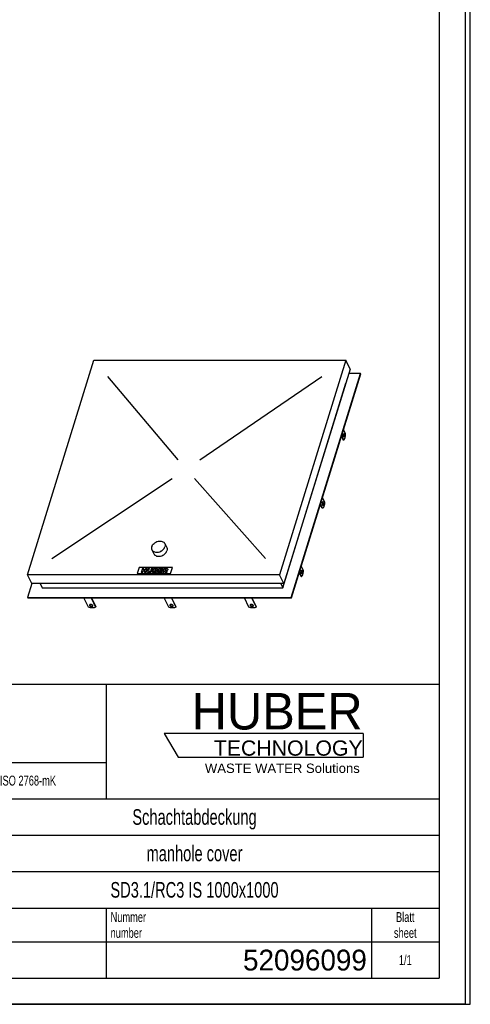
# Model space of a CAD drawing. Header units: millimetres. Extents: x 0 to 4200, y 0 to 5940.
# Tile 2 of 3: x 2468 to 4200, y 0 to 3785. Entities that reach past the tile are written whole.
import ezdxf

# ---------------------------------------------------------------- set-up
doc = ezdxf.new("R2010")
doc.units = ezdxf.units.MM
doc.header["$LTSCALE"] = 387.2
doc.layers.get('0').update_dxf_attribs({"linetype": 'CONTINUOUS'})
for name, color, linetype in [('_ACHSEN', 7, 'CONTINUOUS'), ('_KURVEN', 7, 'CONTINUOUS'), ('_ZEICHNUNGSELEM', 7, 'CONTINUOUS'), ('HUBER_Logo_BL2', 7, 'CONTINUOUS')]:
    doc.layers.add(name, color=color, linetype=linetype)
doc.styles.get("Standard").update_dxf_attribs({"font": 'txt', "width": 0.7})
doc.styles.add('TEXTSTYLE_2', font='txt')
doc.styles.add('TEXTSTYLE_3', font='arial.ttf')
doc.styles.add('TEXTSTYLE_4', font='txt', dxfattribs={"width": 0.8})
doc.styles.add('TEXTSTYLE_5', font='txt')

# ---------------------------------------------------------------- blocks, each defined once
blk = doc.blocks.new('HUBER_LOGO_BL2', base_point=(3411.6, 1009.5))
at = {"layer": 'HUBER_Logo_BL2', "color": 5, "linetype": 'Continuous'}
for p, q in [((3788.5, 1040.5), (3023.5, 1040.5)), ((3023.5, 1040.5), (3077.5, 950.5)), ((3788.5, 1040.5), (3788.5, 950.5)), ((3077.5, 950.5), (3788.5, 950.5))]:
    blk.add_line(p, q, dxfattribs=at)
at = {"layer": 'HUBER_Logo_BL2', "color": 2, "linetype": 'Continuous', "attachment_point": 3, "line_spacing_factor": 0.78}
for s, insert, char_height, width, style in [('HUBER\\P\\fArial;\\H58.5;TECHNOLOGY ', (3786.3, 1196.7), 140.4, 775.343, 'TEXTSTYLE_2'), ('WASTE WATER Solutions', (3775.2, 925.3), 36, 594.067, 'TEXTSTYLE_3')]:
    blk.add_mtext(s, dxfattribs=dict(at, insert=insert, char_height=char_height, width=width, style=style))
blk = doc.blocks.new('*T12')
at = {"color": 3, "linetype": 'Continuous'}
for p, q in [((0, 0), (3680, 0)), ((0, 0), (0, -1130)), ((2400, 0), (2400, -440)), ((3680, 0), (3680, -1130)), ((0, -300), (2400, -300)), ((1800, -300), (1800, -1130)), ((0, -440), (3680, -440)), ((160, -440), (160, -860)), ((540, -440), (540, -990)), ((770, -440), (770, -860)), ((940, -440), (940, -990)), ((1254, -440), (1254, -860)), ((1568, -440), (1568, -860)), ((0, -524), (1800, -524)), ((1800, -580), (3680, -580)), ((0, -608), (1800, -608)), ((0, -692), (1800, -692)), ((1800, -720), (3680, -720)), ((940, -776), (1800, -776)), ((0, -860), (3680, -860)), ((2400, -860), (2400, -1130)), ((3420, -860), (3420, -1130)), ((0, -990), (3680, -990)), ((0, -1130), (3680, -1130))]:
    blk.add_line(p, q, dxfattribs=at)
at = {"layer": '_ZEICHNUNGSELEM', "color": 2, "linetype": 'Continuous', "line_spacing_factor": 0.96}
for s, insert, char_height, width, attachment_point in [('Diese Zeichnung ist geistiges Eigentum der Fa. HUBER SE und damit urheberrechtlich \\Pgeschuetzt. Zuwiderhandlungen verpflichten zum Schadensersatz.\\PThis is a copyrighted drawing which is the intellectual property of HUBER SE.\\PAny contravening offender will be held liabel for payment of damages.', (17.5, -39.8), 38, 4429.714, 1), ('Technische Aenderungen vorbehalten / Subject to change', (17.5, -350), 40, 3049.524, 1), ('ISO 2768-mK', (2100, -351), 38, 665.905, 2), ('Datum/Date', (1271.5, -463), 38, 584.476, 1), ('Name', (1684, -463), 38, 253.333, 2), ('Schachtabdeckung', (2740, -480), 60, 1360, 2), ('Bear./Rev.', (957.5, -547), 38, 544.667, 1), ('20.06.2023', (1411, -547), 38, 573.619, 2), ('wep', (1684, -547), 38, 199.048, 2), ('Gepr./Appr.', (957.5, -631), 38, 598.952, 1), ('||', (1684, -631), 38, 101.333, 2), ('manhole cover', (2740, -620), 60, 1128.571, 2), ('-', (80, -631), 38, 68.762, 2), ('-', (350, -631), 38, 68.762, 2), ('-', (655, -631), 38, 68.762, 2), ('-', (855, -631), 38, 68.762, 2), ('Norm. ', (957.5, -715), 38, 351.048, 1), ('Revi-\\Psion', (17.5, -726.6), 38, 276.857, 1), ('Aenderung\\PModification', (350, -726.6), 38, 606.19, 2), ('Tag\\PDate', (655, -726.6), 38, 235.238, 2), ('SD3.1/RC3 IS 1000x1000 ', (2740, -760), 60, 2062.857, 2), ('Name', (855, -757), 38, 253.333, 2), ('Projekt\\Pproject', (17.5, -875.6), 38, 367.333, 1), ('Simple Model', (1370, -906), 38, 656.857, 2), ('Massstab\\Pscale', (1817.5, -875.6), 38, 448.762, 1), ('Nummer\\Pnumber', (2417.5, -875.6), 38, 372.762, 1), ('Blatt\\Psheet', (3550, -875.6), 38, 275.048, 2), ('1:20', (1817.5, -1041), 38, 204.476, 1), ('1/1', (3550, -1041), 38, 159.238, 2)]:
    blk.add_mtext(s, dxfattribs=dict(at, insert=insert, char_height=char_height, width=width, attachment_point=attachment_point))
for s, insert, char_height, width, attachment_point, style in [('52096099', (3402.5, -1020), 80, 1173.333, 3, 'TEXTSTYLE_5'), ('-', (17.5, -1035), 50, 36.667, 1, 'TEXTSTYLE_4')]:
    blk.add_mtext(s, dxfattribs=dict(at, insert=insert, char_height=char_height, width=width, attachment_point=attachment_point, style=style))

msp = doc.modelspace()

# ---------------------------------------------------------------- linework, layer by layer
at = {"color": 7, "linetype": 'Continuous'}
for p, q in [((4200, 0), (4200, 5940)), ((4200, 0), (4200, 5940)), ((2498.21, 1651.482), (2752.864, 2475.541)), ((2752.864, 2475.541), (3721.82, 2475.541)), ((3721.82, 2475.541), (3467.166, 1651.482)), ((3738.597, 2441.353), (3721.82, 2475.541)), ((3738.597, 2441.353), (3483.944, 1617.293)), ((3511.788, 1563.471), (3778.061, 2425.13)), ((3512.398, 1562.228), (3778.671, 2423.887)), ((3778.061, 2425.13), (3733.584, 2425.13)), ((3778.061, 2425.13), (3778.671, 2423.887)), ((3479.196, 1601.07), (3722.231, 2387.531)), ((3722.068, 2387.863), (3722.231, 2387.531)), ((2514.987, 1617.293), (2498.21, 1651.482)), ((3467.166, 1651.482), (2498.21, 1651.482)), ((3483.944, 1617.293), (3467.166, 1651.482)), ((2515.253, 1617.293), (2498.621, 1563.471)), ((3483.944, 1617.293), (2514.987, 1617.293)), ((2546.49, 1617.293), (2554.451, 1601.07)), ((2554.451, 1601.07), (3479.196, 1601.07)), ((3471.235, 1617.293), (3479.196, 1601.07)), ((2498.621, 1563.471), (2499.231, 1562.228)), ((2498.621, 1563.471), (3511.788, 1563.471)), ((2499.231, 1562.228), (3512.398, 1562.228)), ((2732.151, 1526.801), (2714.766, 1562.228)), ((2742.398, 1562.228), (2759.783, 1526.801)), ((2743.651, 1562.228), (2760.267, 1528.367)), ((3349.262, 1526.801), (3331.877, 1562.228)), ((3359.509, 1562.228), (3376.894, 1526.801)), ((3360.762, 1562.228), (3377.378, 1528.367)), ((3511.788, 1563.471), (3512.398, 1562.228)), ((2759.783, 1526.801), (2760.267, 1528.367)), ((3376.894, 1526.801), (3377.378, 1528.367)), ((0, 0), (4200, 0)), ((0, 0), (4200, 0))]:
    msp.add_line(p, q, dxfattribs=at)
at = {"color": 3, "linetype": 'Continuous'}
for p, q in [((4180, 5900), (4180, 0)), ((4180, 0), (0, 0))]:
    msp.add_line(p, q, dxfattribs=at)
at = {"color": 5, "linetype": 'Continuous'}
for p in [(4080, 5800), (400, 100)]:
    msp.add_line(p, (4080, 100), dxfattribs=at)
at = {"color": 7, "linetype": 'Continuous'}
for points, knots in [([(2759.783, 1526.801), (2758.159, 1525.707), (2754.09, 1524.11), (2747.229, 1523.439), (2739.675, 1524.273), (2734.625, 1525.798), (2732.151, 1526.801)], [0, 0, 0, 0, 0.20586353, 0.44895824, 0.71932016, 1, 1, 1, 1]), ([(2736.707, 1534.936), (2736.615, 1534.639), (2736.565, 1533.962), (2736.778, 1533.327), (2736.93, 1533.017)], [0, 0, 0, 0, 0.4740095, 1, 1, 1, 1]), ([(2748.904, 1533.017), (2748.664, 1533.505), (2747.92, 1534.455), (2746.404, 1535.59), (2744.538, 1536.466), (2742.51, 1536.994), (2740.52, 1537.12), (2738.764, 1536.829), (2737.387, 1536.129), (2736.83, 1535.337), (2736.707, 1534.936)], [0, 0, 0, 0, 0.11390778, 0.24746563, 0.39386403, 0.54300206, 0.68415783, 0.80849161, 0.91207201, 1, 1, 1, 1]), ([(2736.93, 1533.017), (2737.169, 1532.529), (2737.914, 1531.579), (2739.429, 1530.444), (2741.295, 1529.567), (2743.324, 1529.04), (2745.313, 1528.913), (2747.07, 1529.205), (2748.446, 1529.904), (2749.003, 1530.697), (2749.127, 1531.098)], [0, 0, 0, 0, 0.11390778, 0.24746563, 0.39386403, 0.54300206, 0.68415783, 0.80849161, 0.91207201, 1, 1, 1, 1]), ([(2737.101, 1535.672), (2737.108, 1535.582), (2737.158, 1535.206), (2737.287, 1534.843), (2737.414, 1534.583)], [0, 0, 0, 0, 0.23749823, 1, 1, 1, 1]), ([(2737.414, 1534.583), (2737.632, 1534.139), (2738.288, 1533.27), (2739.626, 1532.201), (2741.286, 1531.336), (2743.124, 1530.749), (2744.996, 1530.495), (2747.108, 1530.6), (2748.646, 1531.216), (2749.216, 1531.927)], [0, 0, 0, 0, 0.11026506, 0.2384178, 0.3793689, 0.52519011, 0.66701913, 0.79675428, 1, 1, 1, 1]), ([(2749.127, 1531.098), (2749.219, 1531.395), (2749.269, 1532.072), (2749.056, 1532.707), (2748.904, 1533.017)], [0, 0, 0, 0, 0.4740095, 1, 1, 1, 1]), ([(3376.894, 1526.801), (3375.27, 1525.707), (3371.201, 1524.11), (3364.34, 1523.439), (3356.786, 1524.273), (3351.736, 1525.798), (3349.262, 1526.801)], [0, 0, 0, 0, 0.20586353, 0.44895824, 0.71932016, 1, 1, 1, 1]), ([(3353.817, 1534.936), (3353.726, 1534.639), (3353.676, 1533.962), (3353.889, 1533.327), (3354.041, 1533.017)], [0, 0, 0, 0, 0.4740095, 1, 1, 1, 1]), ([(3366.015, 1533.017), (3365.775, 1533.505), (3365.031, 1534.455), (3363.515, 1535.59), (3361.649, 1536.466), (3359.621, 1536.994), (3357.631, 1537.12), (3355.875, 1536.829), (3354.498, 1536.129), (3353.941, 1535.337), (3353.817, 1534.936)], [0, 0, 0, 0, 0.11390778, 0.24746563, 0.39386403, 0.54300206, 0.68415783, 0.80849161, 0.91207201, 1, 1, 1, 1]), ([(3354.041, 1533.017), (3354.28, 1532.529), (3355.024, 1531.579), (3356.54, 1530.444), (3358.406, 1529.567), (3360.435, 1529.04), (3362.424, 1528.913), (3364.181, 1529.205), (3365.557, 1529.904), (3366.114, 1530.697), (3366.238, 1531.098)], [0, 0, 0, 0, 0.11390778, 0.24746563, 0.39386403, 0.54300206, 0.68415783, 0.80849161, 0.91207201, 1, 1, 1, 1]), ([(3354.212, 1535.672), (3354.219, 1535.582), (3354.268, 1535.206), (3354.398, 1534.843), (3354.525, 1534.583)], [0, 0, 0, 0, 0.23749823, 1, 1, 1, 1]), ([(3354.525, 1534.583), (3354.743, 1534.139), (3355.399, 1533.27), (3356.737, 1532.201), (3358.397, 1531.336), (3360.235, 1530.749), (3362.107, 1530.495), (3364.218, 1530.6), (3365.756, 1531.216), (3366.327, 1531.927)], [0, 0, 0, 0, 0.11026506, 0.2384178, 0.3793689, 0.52519011, 0.66701913, 0.79675428, 1, 1, 1, 1]), ([(3366.238, 1531.098), (3366.33, 1531.395), (3366.379, 1532.072), (3366.167, 1532.707), (3366.015, 1533.017)], [0, 0, 0, 0, 0.4740095, 1, 1, 1, 1])]:
    msp.add_open_spline(points, degree=3, knots=knots, dxfattribs=at)
at = {"layer": '_ACHSEN', "color": 7, "linetype": 'Continuous'}
for p, q in [((3720.809, 2192.629), (3712.463, 2209.638)), ((3704.489, 2183.834), (3711.705, 2169.129)), ((3705.201, 2186.138), (3713.547, 2169.129)), ((3713.547, 2169.129), (3711.705, 2169.129)), ((3631.37, 1947.223), (3639.717, 1930.214)), ((3630.613, 1906.714), (3623.397, 1921.42)), ((3632.455, 1906.714), (3624.108, 1923.723)), ((3632.455, 1906.714), (3630.613, 1906.714)), ((2976.336, 1746.962), (2983.962, 1731.421)), ((3025.711, 1771.192), (3033.337, 1755.651)), ((3558.625, 1667.8), (3550.278, 1684.809)), ((3542.304, 1659.005), (3549.521, 1644.3)), ((3543.016, 1661.309), (3551.363, 1644.3)), ((3551.363, 1644.3), (3549.521, 1644.3)), ((3040.707, 1526.801), (3023.322, 1562.228)), ((3050.954, 1562.228), (3068.339, 1526.801)), ((3052.206, 1562.228), (3068.823, 1528.367)), ((3068.339, 1526.801), (3068.823, 1528.367))]:
    msp.add_line(p, q, dxfattribs=at)
for points, knots in [([(3712.555, 2182.003), (3712.325, 2182.47), (3711.96, 2183.554), (3711.652, 2185.327), (3711.559, 2187.263), (3711.691, 2189.183), (3712.033, 2190.913), (3712.493, 2192.148), (3712.964, 2192.896), (3713.325, 2193.286), (3713.713, 2193.535), (3713.996, 2193.595), (3714.128, 2193.595)], [0, 0, 0, 0, 0.12346892, 0.26911552, 0.42616208, 0.58211516, 0.72463758, 0.84346088, 0.89210785, 0.93346398, 0.96860665, 1, 1, 1, 1]), ([(3714.128, 2180.595), (3713.984, 2180.595), (3713.674, 2180.667), (3713.254, 2180.962), (3712.87, 2181.419), (3712.657, 2181.794), (3712.555, 2182.003)], [0, 0, 0, 0, 0.19544256, 0.41791586, 0.68405258, 1, 1, 1, 1]), ([(3713.859, 2192.186), (3714.051, 2191.796), (3714.371, 2190.903), (3714.792, 2188.882), (3714.893, 2186.198), (3714.513, 2183.612), (3713.865, 2181.923), (3713.443, 2181.277), (3713.206, 2181.04)], [0, 0, 0, 0, 0.11267366, 0.24391849, 0.53323347, 0.80364423, 0.91333419, 1, 1, 1, 1]), ([(3713.209, 2193.147), (3713.27, 2193.086), (3713.527, 2192.796), (3713.727, 2192.457), (3713.859, 2192.186)], [0, 0, 0, 0, 0.2224933, 1, 1, 1, 1]), ([(3713.547, 2169.129), (3714.097, 2169.499), (3715.166, 2170.504), (3716.521, 2172.456), (3717.736, 2174.927), (3719.198, 2179.025), (3720.425, 2184.984), (3720.782, 2189.999), (3720.809, 2192.629)], [0, 0, 0, 0, 0.0786024, 0.17200828, 0.28095657, 0.40461241, 0.68775598, 1, 1, 1, 1]), ([(3714.128, 2193.595), (3714.272, 2193.595), (3714.583, 2193.522), (3715.002, 2193.228), (3715.386, 2192.77), (3715.599, 2192.395), (3715.701, 2192.186)], [0, 0, 0, 0, 0.19544256, 0.41791586, 0.68405258, 1, 1, 1, 1]), ([(3715.701, 2192.186), (3715.931, 2191.719), (3716.296, 2190.636), (3716.604, 2188.862), (3716.697, 2186.926), (3716.566, 2185.006), (3716.223, 2183.277), (3715.763, 2182.041), (3715.292, 2181.294), (3714.931, 2180.904), (3714.543, 2180.655), (3714.26, 2180.595), (3714.128, 2180.595)], [0, 0, 0, 0, 0.12346892, 0.26911552, 0.42616208, 0.58211516, 0.72463758, 0.84346088, 0.89210785, 0.93346398, 0.96860665, 1, 1, 1, 1]), ([(3633.036, 1931.18), (3632.904, 1931.18), (3632.621, 1931.12), (3632.232, 1930.871), (3631.872, 1930.481), (3631.401, 1929.734), (3630.941, 1928.498), (3630.598, 1926.769), (3630.467, 1924.849), (3630.56, 1922.913), (3630.868, 1921.139), (3631.233, 1920.056), (3631.462, 1919.589)], [0, 0, 0, 0, 0.03139335, 0.06653602, 0.10789215, 0.15653912, 0.27536242, 0.41788484, 0.57383792, 0.73088448, 0.87653108, 1, 1, 1, 1]), ([(3632.767, 1929.772), (3632.72, 1929.869), (3632.539, 1930.211), (3632.314, 1930.535), (3632.116, 1930.733)], [0, 0, 0, 0, 0.27856125, 1, 1, 1, 1]), ([(3634.609, 1929.772), (3634.507, 1929.981), (3634.294, 1930.356), (3633.909, 1930.813), (3633.49, 1931.108), (3633.18, 1931.18), (3633.036, 1931.18)], [0, 0, 0, 0, 0.31594742, 0.58208414, 0.80455744, 1, 1, 1, 1]), ([(3631.462, 1919.589), (3631.565, 1919.38), (3631.778, 1919.005), (3632.162, 1918.547), (3632.581, 1918.253), (3632.892, 1918.18), (3633.036, 1918.18)], [0, 0, 0, 0, 0.31594742, 0.58208414, 0.80455744, 1, 1, 1, 1]), ([(3632.114, 1918.625), (3632.351, 1918.862), (3632.773, 1919.508), (3633.42, 1921.197), (3633.801, 1923.783), (3633.7, 1926.468), (3633.279, 1928.489), (3632.959, 1929.381), (3632.767, 1929.772)], [0, 0, 0, 0, 0.08666581, 0.19635577, 0.46676653, 0.75608151, 0.88732634, 1, 1, 1, 1]), ([(3639.717, 1930.214), (3639.689, 1927.584), (3639.332, 1922.569), (3638.106, 1916.61), (3636.644, 1912.513), (3635.428, 1910.042), (3634.074, 1908.089), (3633.004, 1907.084), (3632.455, 1906.714)], [0, 0, 0, 0, 0.31224402, 0.59538759, 0.71904343, 0.82799172, 0.9213976, 1, 1, 1, 1]), ([(3633.036, 1918.18), (3633.168, 1918.18), (3633.451, 1918.24), (3633.839, 1918.489), (3634.2, 1918.879), (3634.671, 1919.627), (3635.13, 1920.862), (3635.473, 1922.592), (3635.605, 1924.512), (3635.512, 1926.448), (3635.203, 1928.221), (3634.839, 1929.305), (3634.609, 1929.772)], [0, 0, 0, 0, 0.03139335, 0.06653602, 0.10789215, 0.15653912, 0.27536242, 0.41788484, 0.57383792, 0.73088448, 0.87653108, 1, 1, 1, 1]), ([(2975.694, 1759.077), (2976.435, 1761.473), (2978.888, 1766.224), (2983.499, 1771.155), (2988.01, 1774.536), (2993.011, 1777.448), (2999.73, 1779.959), (3007.944, 1780.973), (3015.562, 1779.873), (3020.947, 1777.101), (3024.091, 1773.952), (3025.247, 1772.137), (3025.711, 1771.192)], [0, 0, 0, 0, 0.12088502, 0.25298414, 0.3220667, 0.39208839, 0.53136557, 0.66458415, 0.78696549, 0.89729041, 0.94921452, 1, 1, 1, 1]), ([(2975.694, 1759.077), (2975.065, 1757.041), (2974.594, 1753.847), (2975.206, 1749.742), (2975.9, 1747.85), (2976.336, 1746.962)], [0, 0, 0, 0, 0.51611132, 0.76043424, 1, 1, 1, 1]), ([(2976.336, 1746.962), (2976.8, 1746.016), (2977.957, 1744.202), (2981.1, 1741.052), (2986.485, 1738.281), (2994.103, 1737.18), (3002.317, 1738.194), (3009.036, 1740.706), (3014.037, 1743.617), (3018.548, 1746.998), (3023.159, 1751.93), (3025.612, 1756.68), (3026.353, 1759.077)], [0, 0, 0, 0, 0.05078548, 0.10270959, 0.21303451, 0.33541585, 0.46863443, 0.60791161, 0.6779333, 0.74701586, 0.87911498, 1, 1, 1, 1]), ([(2983.962, 1731.421), (2984.426, 1730.476), (2985.583, 1728.661), (2988.726, 1725.512), (2994.111, 1722.74), (3001.73, 1721.64), (3009.943, 1722.654), (3016.662, 1725.165), (3021.663, 1728.077), (3026.174, 1731.458), (3030.785, 1736.389), (3033.238, 1741.14), (3033.979, 1743.536)], [0, 0, 0, 0, 0.05078548, 0.10270959, 0.21303451, 0.33541585, 0.46863443, 0.60791161, 0.6779333, 0.74701586, 0.87911498, 1, 1, 1, 1]), ([(3025.711, 1771.192), (3026.147, 1770.304), (3026.841, 1768.411), (3027.453, 1764.306), (3026.982, 1761.113), (3026.353, 1759.077)], [0, 0, 0, 0, 0.23956576, 0.48388868, 1, 1, 1, 1]), ([(3033.337, 1755.651), (3033.773, 1754.763), (3034.467, 1752.871), (3035.079, 1748.766), (3034.608, 1745.572), (3033.979, 1743.536)], [0, 0, 0, 0, 0.23956576, 0.48388868, 1, 1, 1, 1]), ([(3550.37, 1657.174), (3550.141, 1657.641), (3549.776, 1658.725), (3549.468, 1660.498), (3549.375, 1662.434), (3549.506, 1664.354), (3549.849, 1666.084), (3550.308, 1667.319), (3550.78, 1668.067), (3551.14, 1668.457), (3551.529, 1668.706), (3551.811, 1668.766), (3551.944, 1668.766)], [0, 0, 0, 0, 0.12346892, 0.26911552, 0.42616208, 0.58211516, 0.72463758, 0.84346088, 0.89210785, 0.93346398, 0.96860665, 1, 1, 1, 1]), ([(3551.675, 1667.357), (3551.867, 1666.967), (3552.187, 1666.074), (3552.607, 1664.053), (3552.709, 1661.369), (3552.328, 1658.783), (3551.681, 1657.094), (3551.258, 1656.448), (3551.022, 1656.211)], [0, 0, 0, 0, 0.11267366, 0.24391849, 0.53323347, 0.80364423, 0.91333419, 1, 1, 1, 1]), ([(3551.024, 1668.318), (3551.085, 1668.257), (3551.343, 1667.967), (3551.542, 1667.628), (3551.675, 1667.357)], [0, 0, 0, 0, 0.2224933, 1, 1, 1, 1]), ([(3551.363, 1644.3), (3551.912, 1644.67), (3552.982, 1645.675), (3554.336, 1647.627), (3555.552, 1650.098), (3557.014, 1654.196), (3558.24, 1660.155), (3558.597, 1665.17), (3558.625, 1667.8)], [0, 0, 0, 0, 0.0786024, 0.17200828, 0.28095657, 0.40461241, 0.68775598, 1, 1, 1, 1]), ([(3551.944, 1668.766), (3552.088, 1668.766), (3552.398, 1668.693), (3552.817, 1668.399), (3553.201, 1667.941), (3553.414, 1667.566), (3553.517, 1667.357)], [0, 0, 0, 0, 0.19544256, 0.41791586, 0.68405258, 1, 1, 1, 1]), ([(3553.517, 1667.357), (3553.746, 1666.89), (3554.111, 1665.807), (3554.419, 1664.033), (3554.512, 1662.097), (3554.381, 1660.177), (3554.038, 1658.448), (3553.579, 1657.212), (3553.108, 1656.465), (3552.747, 1656.075), (3552.358, 1655.826), (3552.076, 1655.766), (3551.944, 1655.766)], [0, 0, 0, 0, 0.12346892, 0.26911552, 0.42616208, 0.58211516, 0.72463758, 0.84346088, 0.89210785, 0.93346398, 0.96860665, 1, 1, 1, 1]), ([(3551.944, 1655.766), (3551.8, 1655.766), (3551.489, 1655.838), (3551.07, 1656.133), (3550.686, 1656.59), (3550.473, 1656.965), (3550.37, 1657.174)], [0, 0, 0, 0, 0.19544256, 0.41791586, 0.68405258, 1, 1, 1, 1]), ([(3068.339, 1526.801), (3066.714, 1525.707), (3062.645, 1524.11), (3055.785, 1523.439), (3048.23, 1524.273), (3043.181, 1525.798), (3040.707, 1526.801)], [0, 0, 0, 0, 0.20586353, 0.44895824, 0.71932016, 1, 1, 1, 1]), ([(3045.262, 1534.936), (3045.17, 1534.639), (3045.12, 1533.962), (3045.333, 1533.327), (3045.485, 1533.017)], [0, 0, 0, 0, 0.4740095, 1, 1, 1, 1]), ([(3057.459, 1533.017), (3057.22, 1533.505), (3056.475, 1534.455), (3054.96, 1535.59), (3053.094, 1536.466), (3051.065, 1536.994), (3049.075, 1537.12), (3047.319, 1536.829), (3045.942, 1536.129), (3045.386, 1535.337), (3045.262, 1534.936)], [0, 0, 0, 0, 0.11390778, 0.24746563, 0.39386403, 0.54300206, 0.68415783, 0.80849161, 0.91207201, 1, 1, 1, 1]), ([(3045.485, 1533.017), (3045.725, 1532.529), (3046.469, 1531.579), (3047.984, 1530.444), (3049.85, 1529.567), (3051.879, 1529.04), (3053.869, 1528.913), (3055.625, 1529.205), (3057.002, 1529.904), (3057.558, 1530.697), (3057.682, 1531.098)], [0, 0, 0, 0, 0.11390778, 0.24746563, 0.39386403, 0.54300206, 0.68415783, 0.80849161, 0.91207201, 1, 1, 1, 1]), ([(3045.657, 1535.672), (3045.663, 1535.582), (3045.713, 1535.206), (3045.842, 1534.843), (3045.969, 1534.583)], [0, 0, 0, 0, 0.23749823, 1, 1, 1, 1]), ([(3045.969, 1534.583), (3046.187, 1534.139), (3046.844, 1533.27), (3048.181, 1532.201), (3049.842, 1531.336), (3051.68, 1530.749), (3053.552, 1530.495), (3055.663, 1530.6), (3057.201, 1531.216), (3057.771, 1531.927)], [0, 0, 0, 0, 0.11026506, 0.2384178, 0.3793689, 0.52519011, 0.66701913, 0.79675428, 1, 1, 1, 1]), ([(3057.682, 1531.098), (3057.774, 1531.395), (3057.824, 1532.072), (3057.611, 1532.707), (3057.459, 1533.017)], [0, 0, 0, 0, 0.4740095, 1, 1, 1, 1])]:
    msp.add_open_spline(points, degree=3, knots=knots, dxfattribs=at)
at = {"layer": '_KURVEN', "color": 4, "linetype": 'Continuous'}
for p, q in [((3077.083, 2092.769), (2807.183, 2412.875)), ((3161.029, 2092.769), (3628.77, 2412.875)), ((2591.26, 1714.148), (3054.11, 2020.77)), ((3139.505, 2020.77), (3412.847, 1714.148)), ((2926.686, 1678.898), (2919.424, 1655.398)), ((3055.635, 1678.898), (2926.686, 1678.898)), ((2940.127, 1674.981), (2935.286, 1659.315)), ((2945.82, 1674.981), (2940.127, 1674.981)), ((2940.978, 1659.315), (2942.937, 1665.652)), ((2942.937, 1665.652), (2949.157, 1665.652)), ((2944.126, 1669.499), (2945.82, 1674.981)), ((2950.346, 1669.499), (2944.126, 1669.499)), ((2949.157, 1665.652), (2947.198, 1659.315)), ((2952.04, 1674.981), (2950.346, 1669.499)), ((2957.757, 1674.981), (2952.04, 1674.981)), ((2952.916, 1659.315), (2957.757, 1674.981)), ((2961.552, 1674.981), (2958.666, 1665.641)), ((2967.232, 1674.981), (2961.552, 1674.981)), ((2964.276, 1665.417), (2967.232, 1674.981)), ((2973.527, 1674.981), (2970.571, 1665.417)), ((2979.207, 1674.981), (2973.527, 1674.981)), ((2976.32, 1665.641), (2979.207, 1674.981)), ((2982.989, 1674.981), (2978.147, 1659.315)), ((2993.644, 1674.981), (2982.989, 1674.981)), ((2984.93, 1662.681), (2985.911, 1665.855)), ((2985.911, 1665.855), (2988.801, 1665.855)), ((2986.832, 1668.837), (2987.75, 1671.807)), ((2989.308, 1668.837), (2986.832, 1668.837)), ((2987.75, 1671.807), (2990.264, 1671.807)), ((3002.981, 1674.981), (2998.139, 1659.315)), ((3018.235, 1674.981), (3002.981, 1674.981)), ((3004.941, 1662.863), (3005.895, 1665.951)), ((3005.895, 1665.951), (3014.754, 1665.951)), ((3006.882, 1669.146), (3007.652, 1671.636)), ((3015.741, 1669.146), (3006.882, 1669.146)), ((3007.652, 1671.636), (3017.202, 1671.636)), ((3014.754, 1665.951), (3015.741, 1669.146)), ((3021.653, 1674.981), (3016.812, 1659.315)), ((3017.202, 1671.636), (3018.235, 1674.981)), ((3031.14, 1674.981), (3021.653, 1674.981)), ((3022.529, 1659.315), (3024.494, 1665.673)), ((3024.494, 1665.673), (3024.997, 1665.673)), ((3025.409, 1668.634), (3026.393, 1671.818)), ((3027.809, 1668.634), (3025.409, 1668.634)), ((3026.393, 1671.818), (3028.894, 1671.818)), ((3048.373, 1655.398), (3055.635, 1678.898)), ((2919.424, 1655.398), (3048.373, 1655.398)), ((2935.286, 1659.315), (2940.978, 1659.315)), ((2947.198, 1659.315), (2952.916, 1659.315)), ((2978.147, 1659.315), (2987.974, 1659.315)), ((2987.833, 1662.681), (2984.93, 1662.681)), ((2998.139, 1659.315), (3013.671, 1659.315)), ((3014.767, 1662.863), (3004.941, 1662.863)), ((3013.671, 1659.315), (3014.767, 1662.863)), ((3016.812, 1659.315), (3022.529, 1659.315)), ((3026.937, 1664.102), (3028.498, 1659.315)), ((3028.498, 1659.315), (3034.932, 1659.315)), ((3034.932, 1659.315), (3033.567, 1663.846))]:
    msp.add_line(p, q, dxfattribs=at)
for points in [[(2958.372, 1662.991), (2958.333, 1663.996), (2958.428, 1664.872), (2958.666, 1665.641)], [(2964.276, 1665.417), (2964.012, 1664.562), (2964.083, 1663.899), (2964.488, 1663.418)], [(2969.108, 1663.408), (2969.807, 1663.878), (2970.304, 1664.551), (2970.571, 1665.417)], [(2976.32, 1665.641), (2976.033, 1664.712), (2975.59, 1663.846), (2974.996, 1663.023)], [(2990.755, 1665.428), (2990.439, 1665.705), (2989.794, 1665.855), (2988.801, 1665.855)], [(2989.308, 1668.837), (2990.187, 1668.837), (2990.843, 1668.965), (2991.274, 1669.221)], [(2991.954, 1671.423), (2991.682, 1671.679), (2991.118, 1671.807), (2990.264, 1671.807)], [(2991.015, 1664.316), (2991.157, 1664.776), (2991.071, 1665.15), (2990.755, 1665.428)], [(2991.274, 1669.221), (2991.705, 1669.478), (2992, 1669.862), (2992.152, 1670.354)], [(2992.152, 1670.354), (2992.29, 1670.803), (2992.227, 1671.166), (2991.954, 1671.423)], [(2993.644, 1674.981), (2995.416, 1674.981), (2996.658, 1674.607), (2997.382, 1673.859)], [(2996.203, 1668.696), (2995.61, 1668.249), (2994.838, 1667.907), (2993.892, 1667.65)], [(2993.892, 1667.65), (2995.126, 1667.373), (2995.951, 1666.913), (2996.375, 1666.25)], [(2997.955, 1671.081), (2997.668, 1670.151), (2997.084, 1669.36), (2996.203, 1668.696)], [(2996.375, 1666.25), (2996.798, 1665.588), (2996.858, 1664.765), (2996.551, 1663.771)], [(2997.382, 1673.859), (2998.105, 1673.111), (2998.296, 1672.181), (2997.955, 1671.081)], [(3026.27, 1665.302), (3025.937, 1665.545), (3025.512, 1665.673), (3024.997, 1665.673)], [(3026.937, 1664.102), (3026.735, 1664.721), (3026.521, 1665.118), (3026.27, 1665.302)], [(3027.809, 1668.634), (3028.06, 1668.634), (3028.583, 1668.698), (3029.383, 1668.84)], [(3030.888, 1671.409), (3030.597, 1671.679), (3029.924, 1671.818), (3028.894, 1671.818)], [(3029.383, 1668.84), (3029.78, 1668.911), (3030.131, 1669.072), (3030.455, 1669.337)], [(3030.455, 1669.337), (3030.77, 1669.595), (3030.992, 1669.905), (3031.097, 1670.247)], [(3031.097, 1670.247), (3031.252, 1670.749), (3031.183, 1671.134), (3030.888, 1671.409)], [(3033.305, 1666.841), (3032.745, 1666.592), (3032.016, 1666.389), (3031.112, 1666.229)], [(3031.112, 1666.229), (3031.728, 1666.026), (3032.171, 1665.834), (3032.417, 1665.644)], [(3031.14, 1674.981), (3032.9, 1674.981), (3034.204, 1674.853), (3035.055, 1674.597)], [(3032.417, 1665.644), (3032.587, 1665.513), (3032.806, 1665.246), (3033.075, 1664.818)], [(3035.575, 1668.375), (3034.949, 1667.747), (3034.187, 1667.234), (3033.305, 1666.841)], [(3035.055, 1674.597), (3035.906, 1674.34), (3036.498, 1673.859), (3036.857, 1673.162)], [(3036.934, 1670.632), (3036.663, 1669.756), (3036.205, 1669.008), (3035.575, 1668.375)], [(3036.857, 1673.162), (3037.213, 1672.47), (3037.241, 1671.626), (3036.934, 1670.632)], [(2959.026, 1661.187), (2958.614, 1661.773), (2958.396, 1662.371), (2958.372, 1662.991)], [(2960.565, 1659.836), (2959.949, 1660.159), (2959.435, 1660.608), (2959.026, 1661.187)], [(2963.023, 1659.208), (2962.001, 1659.315), (2961.171, 1659.518), (2960.565, 1659.836)], [(2965.914, 1659.048), (2965.009, 1659.048), (2964.046, 1659.101), (2963.023, 1659.208)], [(2964.488, 1663.418), (2964.892, 1662.938), (2965.598, 1662.702), (2966.591, 1662.702)], [(2970.055, 1659.571), (2968.848, 1659.229), (2967.46, 1659.048), (2965.914, 1659.048)], [(2966.591, 1662.702), (2967.571, 1662.702), (2968.41, 1662.938), (2969.108, 1663.408)], [(2972.733, 1660.864), (2971.813, 1660.245), (2970.927, 1659.817), (2970.055, 1659.571)], [(2974.996, 1663.023), (2974.402, 1662.2), (2973.653, 1661.484), (2972.733, 1660.864)], [(2987.833, 1662.681), (2988.813, 1662.681), (2989.547, 1662.82), (2990.042, 1663.119)], [(2990.59, 1659.526), (2989.263, 1659.379), (2988.388, 1659.315), (2987.974, 1659.315)], [(2990.042, 1663.119), (2990.536, 1663.418), (2990.859, 1663.814), (2991.015, 1664.316)], [(2992.911, 1660.041), (2992.36, 1659.806), (2991.579, 1659.635), (2990.59, 1659.526)], [(2995.206, 1661.581), (2994.554, 1660.928), (2993.793, 1660.416), (2992.911, 1660.041)], [(2996.551, 1663.771), (2996.3, 1662.959), (2995.846, 1662.222), (2995.206, 1661.581)], [(3033.075, 1664.818), (3033.337, 1664.402), (3033.502, 1664.081), (3033.567, 1663.846)]]:
    msp.add_open_spline(points, degree=3, dxfattribs=at)

# ---------------------------------------------------------------- block references
msp.add_blockref('*T12', (400, 1230))
at = {"layer": 'HUBER_Logo_BL2'}
msp.add_blockref('HUBER_LOGO_BL2', (3411.593, 1009.548), dxfattribs=at)

doc.saveas('drawing.dxf')
